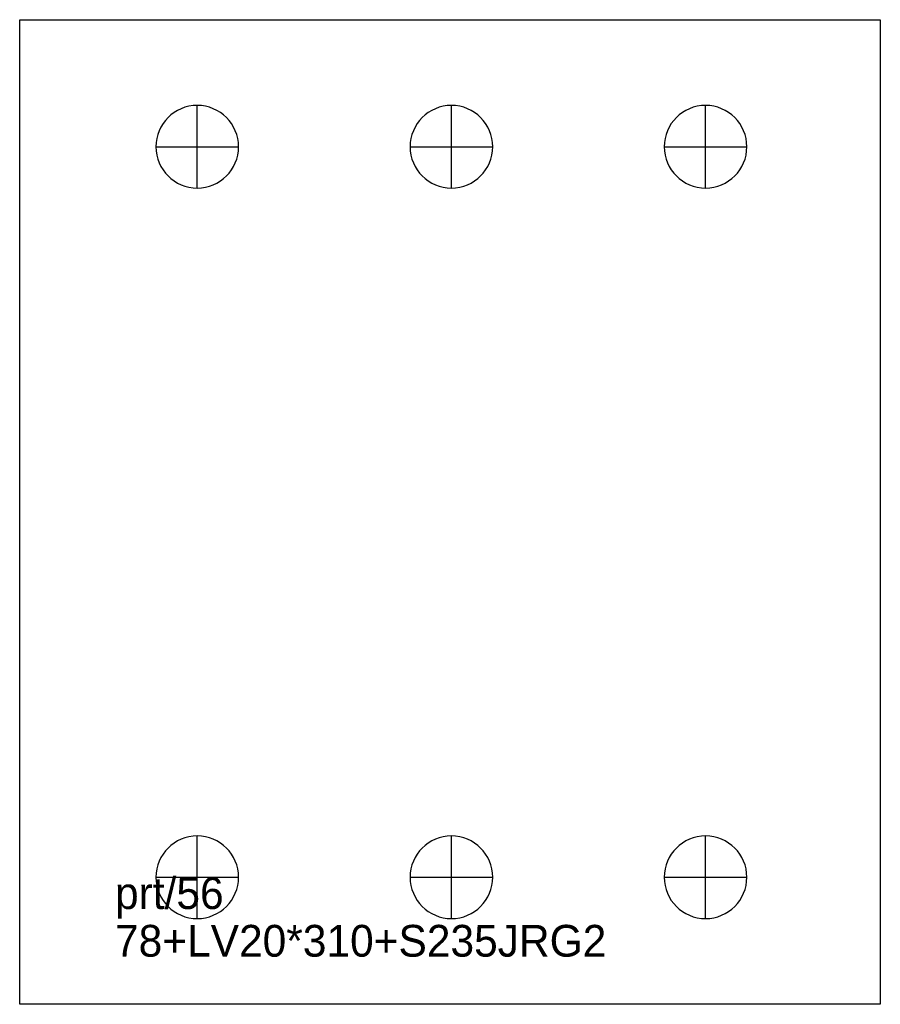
# Model space of a CAD drawing. Extents: x 0 to 271, y 0 to 310.
import ezdxf

# ---------------------------------------------------------------- set-up
doc = ezdxf.new("R2010")
doc.units = 0
for name, color, linetype in [('27', 7, 'CONTINUOUS'), ('CUT', 7, 'CONTINUOUS'), ('SCRIBE', 3, 'CONTINUOUS'), ('TEXT', 7, 'CONTINUOUS')]:
    doc.layers.add(name, color=color, linetype=linetype)

msp = doc.modelspace()

# ---------------------------------------------------------------- linework, layer by layer
at = {"layer": '27', "color": 7, "linetype": 'CONTINUOUS'}
for p, q in [((55.89, 257), (55.89, 283)), ((135.89, 257), (135.89, 283)), ((215.89, 257), (215.89, 283)), ((42.89, 270), (68.89, 270)), ((122.89, 270), (148.89, 270)), ((202.89, 270), (228.89, 270)), ((55.89, 27), (55.89, 53)), ((135.89, 27), (135.89, 53)), ((215.89, 27), (215.89, 53)), ((42.89, 40), (68.89, 40)), ((122.89, 40), (148.89, 40)), ((202.89, 40), (228.89, 40))]:
    msp.add_line(p, q, dxfattribs=at)
for points in [[(55.89, 283, 1), (55.89, 257, 1)], [(135.89, 283, 1), (135.89, 257, 1)], [(215.89, 283, 1), (215.89, 257, 1)], [(55.89, 53, 1), (55.89, 27, 1)], [(135.89, 53, 1), (135.89, 27, 1)], [(215.89, 53, 1), (215.89, 27, 1)]]:
    msp.add_lwpolyline(points, format="xyb", close=True, dxfattribs=at)
at = {"layer": 'CUT', "color": 7, "linetype": 'CONTINUOUS'}
msp.add_lwpolyline([(0, 0), (0, 310), (270.89, 310), (270.89, 0)], close=True, dxfattribs=at)

# ---------------------------------------------------------------- texts
at = {"layer": 'SCRIBE', "color": 3}
msp.add_text('prt/56', height=10, dxfattribs=at).set_placement((30, 30))
at = {"layer": 'TEXT', "color": 7}
msp.add_text('78+LV20*310+S235JRG2', height=10, dxfattribs=at).set_placement((30, 15))

doc.saveas('drawing.dxf')
